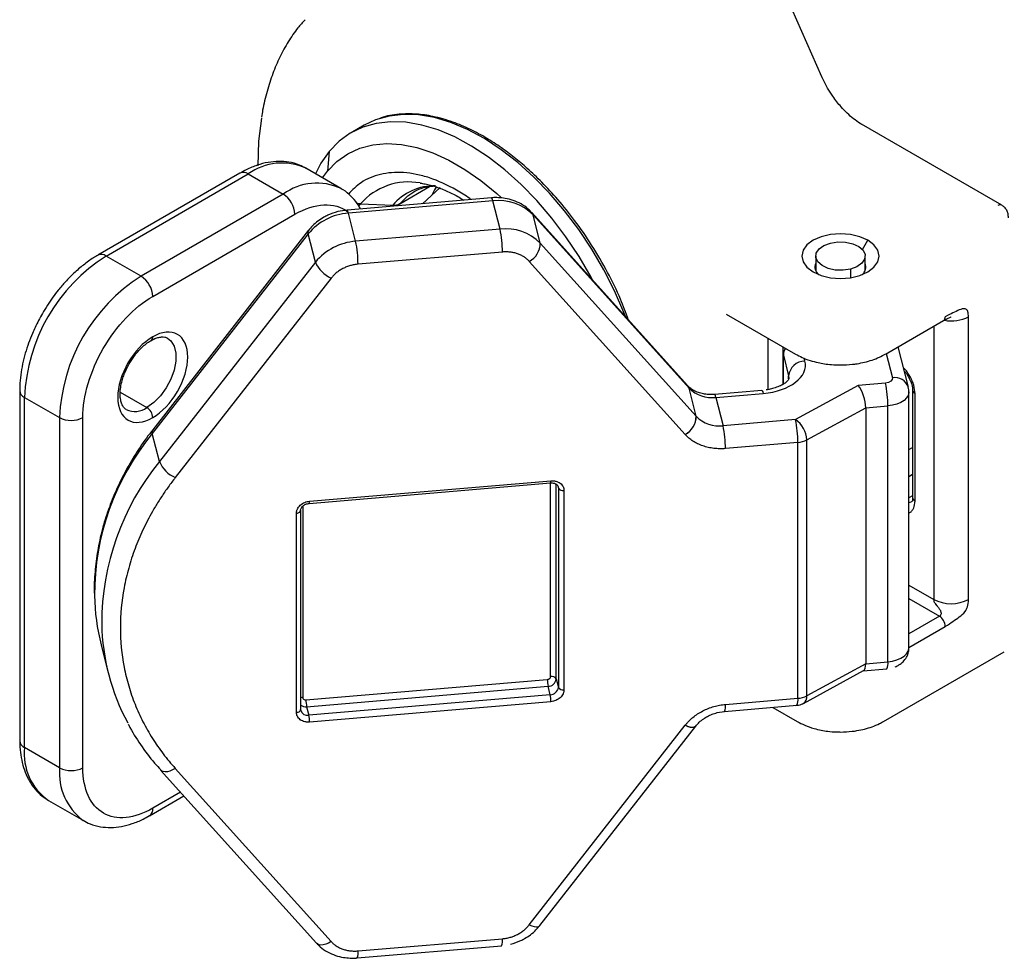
# Model space of a CAD drawing. Header units: millimetres. Extents: x 13 to 546, y 13 to 419.
# Tile 12 of 16: x 386 to 446, y 261 to 318. Entities that reach past the tile are written whole.
import ezdxf

# ---------------------------------------------------------------- set-up
doc = ezdxf.new("R2010")
doc.units = ezdxf.units.MM
doc.header["$LTSCALE"] = 2

msp = doc.modelspace()

# ---------------------------------------------------------------- linework, layer by layer
for p, q in [((434.589, 314.585), (431.423, 321.741)), ((434.589, 314.585), (434.59, 314.578)), ((406.815, 311.637), (406.037, 311.188)), ((436.961, 311.723), (437.005, 311.705)), ((445.514, 306.793), (437.005, 311.705)), ((404.706, 310.057), (404.592, 308.862)), ((405.411, 307.811), (403.29, 309.035)), ((404.289, 308.458), (404.592, 308.862)), ((399.29, 308.737), (390.666, 303.759)), ((391.166, 303.709), (399.79, 308.688)), ((399.79, 308.688), (401.911, 307.464)), ((408.992, 306.885), (410.796, 307.926)), ((411.439, 307.864), (410.357, 306.881)), ((401.911, 307.464), (393.287, 302.486)), ((414.547, 307.236), (405.787, 306.495)), ((414.631, 307.056), (405.872, 306.315)), ((415.066, 305.342), (414.631, 307.056)), ((405.786, 306.49), (405.229, 306.401)), ((406.494, 306.738), (406.601, 306.872)), ((406.601, 306.872), (408.559, 306.787)), ((408.559, 306.787), (408.51, 306.725)), ((408.891, 306.758), (408.992, 306.885)), ((393.995, 301.261), (402.619, 306.24)), ((406.306, 304.602), (405.872, 306.315)), ((426.461, 295.843), (417.002, 306.341)), ((426.532, 295.707), (417.073, 306.205)), ((417.508, 304.491), (417.073, 306.205)), ((403.456, 305.272), (393.997, 293.175)), ((415.066, 305.342), (406.306, 304.602)), ((403.43, 305.052), (393.97, 292.954)), ((403.864, 303.338), (403.43, 305.052)), ((437.054, 304.101), (437.38, 304.666)), ((426.967, 293.993), (417.508, 304.491)), ((393.287, 302.486), (391.166, 303.709)), ((415.21, 303.954), (406.451, 303.214)), ((434.218, 303.707), (434.218, 302.828)), ((437.218, 302.828), (437.218, 303.707)), ((403.864, 303.338), (394.405, 291.24)), ((426.298, 292.889), (416.839, 303.387)), ((436.329, 302.916), (436.329, 302.397)), ((404.823, 302.372), (395.364, 290.274)), ((428.792, 300.188), (432.993, 297.762)), ((443.496, 282.885), (443.496, 300.032)), ((438.443, 297.762), (441.979, 299.803)), ((441.375, 299.455), (441.375, 282.885)), ((431.334, 295.611), (431.334, 298.72)), ((439.842, 295.761), (439.221, 298.211)), ((432.218, 297.991), (432.218, 295.92)), ((432.218, 297.977), (432.255, 297.698)), ((432.255, 297.698), (432.574, 296.442)), ((432.255, 295.939), (432.255, 297.698)), ((433.563, 297.342), (433.52, 297.513)), ((438.502, 297.796), (438.873, 296.332)), ((432.574, 296.442), (432.595, 296.278)), ((432.574, 296.272), (432.574, 296.442)), ((426.967, 293.993), (426.532, 295.707)), ((426.97, 293.989), (426.536, 295.703)), ((436.797, 295.865), (432.992, 293.793)), ((438.451, 296.005), (436.797, 295.865)), ((385.925, 295.543), (385.931, 274.31)), ((386.218, 295.135), (388.339, 293.912)), ((386.224, 273.902), (386.218, 295.135)), ((392.03, 295.454), (393.643, 294.523)), ((430.945, 295.557), (428.08, 295.315)), ((428.164, 295.135), (431.03, 295.377)), ((428.164, 295.135), (428.599, 293.421)), ((439.878, 279.959), (439.878, 295.474)), ((440.097, 295.582), (440.097, 289.05)), ((440.244, 288.845), (440.244, 295.378)), ((433.678, 292.556), (437.253, 294.503)), ((437.253, 294.503), (438.595, 294.617)), ((437.253, 294.503), (437.253, 278.989)), ((438.595, 279.103), (438.595, 294.617)), ((388.339, 293.912), (388.345, 272.678)), ((389.759, 272.678), (389.753, 293.912)), ((432.992, 293.793), (428.599, 293.421)), ((394.405, 291.24), (393.97, 292.954)), ((433.137, 292.405), (428.744, 292.034)), ((433.137, 276.891), (433.137, 292.405)), ((433.678, 277.042), (433.678, 292.556)), ((439.878, 291.982), (440.097, 292.108)), ((439.878, 290.349), (440.097, 290.475)), ((403.491, 288.712), (418.135, 289.949)), ((403.509, 288.839), (418.153, 290.077)), ((418.133, 278.212), (418.133, 289.949)), ((418.137, 289.95), (418.135, 289.949)), ((418.474, 278.066), (418.474, 289.872)), ((418.57, 289.771), (418.604, 289.637)), ((418.582, 289.757), (418.594, 289.718)), ((418.604, 289.637), (418.604, 277.552)), ((418.944, 289.491), (418.944, 277.406)), ((440.097, 289.169), (439.878, 289.042)), ((403.094, 288.532), (403.094, 276.941)), ((403.493, 288.712), (403.491, 288.712)), ((402.717, 276.034), (402.717, 288.119)), ((402.974, 276.206), (402.974, 288.29)), ((439.878, 283.749), (441.375, 282.885)), ((439.878, 282.933), (441.729, 281.864)), ((441.729, 281.864), (439.878, 280.796)), ((439.878, 279.979), (442.082, 281.252)), ((390.865, 280.13), (391.3, 278.416)), ((438.34, 275.487), (445.661, 279.713)), ((437.253, 278.989), (433.678, 277.042)), ((437.253, 278.989), (438.595, 279.103)), ((433.47, 276.584), (437.115, 278.569)), ((437.09, 278.555), (438.535, 278.677)), ((403.292, 276.795), (417.935, 278.032)), ((418.474, 278.066), (418.604, 277.552)), ((403.335, 276.378), (417.979, 277.616)), ((418.109, 277.102), (417.979, 277.616)), ((418.109, 277.102), (403.465, 275.864)), ((418.153, 276.686), (403.509, 275.448)), ((428.744, 276.519), (433.137, 276.891)), ((403.335, 276.378), (403.465, 275.864)), ((428.249, 276.021), (428.685, 276.088)), ((428.683, 276.094), (433.076, 276.466)), ((431.615, 276.342), (433.097, 275.487)), ((416.839, 263.153), (426.298, 275.251)), ((417.481, 263.108), (426.941, 275.206)), ((388.345, 272.678), (386.224, 273.902)), ((394.476, 272.538), (403.935, 262.039)), ((395.364, 272.636), (404.823, 262.138)), ((387.676, 270.696), (389.797, 269.472)), ((393.796, 269.769), (395.884, 270.975)), ((395.684, 271.198), (394.003, 270.227)), ((406.451, 261.57), (415.21, 262.311)), ((406.391, 261.145), (415.15, 261.886))]:
    msp.add_line(p, q)
at = {"flags": 128}
for points in [[(400.588, 312.075), (400.42, 310.668), (400.363, 309.18)], [(420.672, 302.268), (420.587, 302.426), (419.859, 303.673), (419.064, 304.871), (418.207, 306.006), (417.299, 307.068), (416.348, 308.046), (415.365, 308.929), (414.358, 309.709), (413.34, 310.378), (412.32, 310.928), (411.308, 311.354), (410.316, 311.652), (409.353, 311.818), (408.428, 311.851), (407.553, 311.751), (406.735, 311.519), (405.983, 311.156), (405.304, 310.667), (404.706, 310.057)], [(422.68, 300.04), (422.584, 300.285), (422.016, 301.592), (421.364, 302.875), (420.637, 304.122), (419.841, 305.32), (418.985, 306.455), (418.077, 307.517), (417.126, 308.495), (416.142, 309.378), (415.136, 310.158), (414.118, 310.827), (413.098, 311.377), (412.086, 311.803), (411.094, 312.101), (410.13, 312.267), (409.206, 312.3), (408.331, 312.2), (407.513, 311.968), (406.815, 311.637)], [(404.706, 310.057), (404.195, 309.332), (403.865, 308.702)], [(404.592, 308.862), (405.168, 309.447), (405.824, 309.91), (406.552, 310.248), (407.345, 310.457), (408.194, 310.534), (409.089, 310.479), (410.022, 310.291), (410.981, 309.974), (411.956, 309.53), (412.937, 308.965), (413.912, 308.285), (414.872, 307.496), (415.139, 307.255)], [(411.204, 307.93), (411.089, 307.734), (410.921, 307.393)], [(408.992, 306.885), (409.482, 307.365), (409.888, 307.638)], [(414.631, 307.056), (414.603, 307.151), (414.576, 307.212), (414.55, 307.235), (414.547, 307.236)], [(405.872, 306.315), (405.843, 306.411), (405.816, 306.472), (405.791, 306.495), (405.787, 306.495)], [(406.601, 306.872), (406.481, 306.885), (406.378, 306.908)], [(417.073, 306.205), (417.029, 306.306), (417.002, 306.341)], [(437.38, 304.666), (436.893, 304.882), (436.327, 305.017), (435.718, 305.063), (435.11, 305.017), (434.543, 304.882), (434.057, 304.666), (433.683, 304.385), (433.448, 304.058), (433.368, 303.707), (433.448, 303.356), (433.683, 303.028), (434.057, 302.747)], [(434.057, 302.747), (434.543, 302.532), (435.11, 302.396), (435.718, 302.35), (436.327, 302.396), (436.893, 302.532), (437.38, 302.747), (437.753, 303.028), (437.988, 303.356), (438.068, 303.707), (437.988, 304.058), (437.753, 304.385), (437.38, 304.666)], [(436.329, 302.916), (435.876, 302.846), (435.407, 302.86), (434.969, 302.957), (434.604, 303.127), (434.348, 303.354), (434.227, 303.616), (434.251, 303.886), (434.419, 304.139), (434.714, 304.35), (435.107, 304.498)], [(435.107, 304.498), (435.561, 304.568), (436.029, 304.554), (436.467, 304.457), (436.832, 304.287), (437.088, 304.06), (437.21, 303.798), (437.186, 303.527), (437.018, 303.274), (436.723, 303.064), (436.329, 302.916)], [(394.899, 298.726), (395.097, 298.565), (395.295, 298.243), (395.397, 297.824), (395.397, 297.332), (395.296, 296.795), (395.098, 296.245), (394.815, 295.713), (394.465, 295.231), (394.066, 294.827), (393.643, 294.523)], [(426.532, 295.707), (426.488, 295.808), (426.461, 295.843)], [(426.466, 295.838), (426.492, 295.804), (426.536, 295.703)], [(426.536, 295.703), (426.535, 295.703), (426.535, 295.704), (426.534, 295.704), (426.534, 295.705), (426.534, 295.705), (426.533, 295.706), (426.533, 295.706), (426.532, 295.707)], [(428.164, 295.135), (428.136, 295.231), (428.109, 295.291), (428.084, 295.315), (428.081, 295.315)], [(430.945, 295.557), (430.949, 295.557), (430.974, 295.534), (431.001, 295.473), (431.03, 295.377)], [(439.878, 295.473), (439.876, 295.43), (439.833, 295.262), (439.733, 295.102), (439.581, 294.957), (439.383, 294.831), (439.147, 294.73), (438.881, 294.658), (438.595, 294.617)], [(426.97, 293.989), (426.97, 293.99), (426.969, 293.99), (426.969, 293.99), (426.969, 293.991), (426.968, 293.991), (426.968, 293.992), (426.967, 293.992), (426.967, 293.993)], [(426.298, 292.889), (426.298, 292.888), (426.299, 292.888), (426.299, 292.887), (426.299, 292.887), (426.3, 292.886), (426.3, 292.886), (426.301, 292.886), (426.301, 292.885)], [(418.594, 289.718), (418.595, 289.716), (418.604, 289.637)], [(440.035, 288.795), (439.93, 288.756), (439.878, 288.75)], [(438.595, 279.103), (438.881, 279.144), (439.147, 279.216), (439.383, 279.317), (439.581, 279.442), (439.733, 279.588), (439.833, 279.747), (439.876, 279.915), (439.878, 279.959)], [(402.717, 276.034), (402.774, 276.042), (402.828, 276.057), (402.875, 276.077), (402.915, 276.102), (402.945, 276.131), (402.965, 276.163), (402.973, 276.197), (402.974, 276.206)], [(402.981, 276.15), (402.98, 276.152), (402.971, 276.231)], [(426.301, 275.255), (426.301, 275.255), (426.3, 275.254), (426.3, 275.254), (426.299, 275.253), (426.299, 275.253), (426.299, 275.252), (426.298, 275.251), (426.298, 275.251)], [(426.941, 275.206), (426.91, 275.176), (426.831, 275.139), (426.726, 275.128), (426.598, 275.143), (426.454, 275.185), (426.298, 275.251)], [(426.301, 275.255), (426.457, 275.189), (426.602, 275.147), (426.729, 275.132), (426.834, 275.143), (426.914, 275.181), (426.945, 275.212)], [(395.364, 272.636), (395.202, 272.543), (395.041, 272.476), (394.887, 272.436), (394.746, 272.426), (394.623, 272.447), (394.522, 272.496), (394.477, 272.537)], [(416.839, 263.153), (416.995, 263.087), (417.139, 263.045), (417.266, 263.03), (417.372, 263.041), (417.451, 263.078), (417.481, 263.108)], [(404.823, 262.138), (404.662, 262.045), (404.501, 261.977), (404.346, 261.938), (404.205, 261.928), (404.082, 261.948), (403.982, 261.998), (403.935, 262.039)]]:
    msp.add_lwpolyline(points, dxfattribs=at)
for centre, radius, start, end in [((401.837, 305.858), 3.493, 65.43123, 125.88137), ((399.497, 308.279), 0.503, 54.39989, 114.31448), ((403.956, 304.642), 3.485, 64.99983, 125.91907), ((409.519, 304.338), 3.865, 79.63719, 139.02267), ((411.097, 304.662), 3.309, 88.95069, 140.06547), ((401.083, 306.169), 1.537, 2.61617, 57.40522), ((414.984, 304.139), 2.938, 44.6825, 96.90565), ((408.607, 307.579), 0.793, 266.58594, 299.09502), ((445.409, 306.578), 0.24, 63.99793, 127.25797), ((406.125, 302.834), 3.491, 94.16368, 140.55176), ((403.656, 305.137), 0.242, 145.88857, 200.53231), ((415.419, 302.426), 2.938, 44.6825, 96.90565), ((408.492, 303.954), 6.718, 359.99988, 11.92055), ((406.56, 301.12), 3.491, 94.16368, 140.55176), ((399.733, 303.214), 6.718, 359.99988, 11.92055), ((416.259, 304.493), 1.248, 297.64111, 359.92423), ((396.885, 294.694), 10.676, 122.38923, 177.63217), ((390.875, 303.314), 0.491, 53.6528, 115.76231), ((405.582, 304.083), 1.872, 203.45289, 246.09412), ((434.764, 303.05), 0.592, 157.20386, 231.88608), ((436.665, 303.052), 0.598, 308.60355, 22.3065), ((399.006, 293.47), 10.676, 122.38923, 177.63217), ((392.459, 301.191), 1.537, 2.61617, 57.40522), ((441.837, 300.005), 0.246, 305.01333, 6.29885), ((442.437, 302.084), 2.31, 259.65386, 297.31671), ((393.751, 298.784), 0.245, 304.10734, 6.39984), ((433.022, 297.687), 0.767, 146.15903, 179.1233), ((433.58, 296.33), 1.012, 90.94616, 173.64439), ((439.01, 295.456), 0.887, 20.10688, 98.87231), ((427.929, 297.079), 1.958, 224.66397, 276.90732), ((431.877, 294.617), 6.718, 359.99988, 11.92055), ((386.415, 295.585), 0.491, 184.41499, 246.37952), ((440.342, 295.603), 0.246, 184.38297, 246.3611), ((392.917, 295.491), 1.21, 243.9784, 306.89516), ((393.229, 293.876), 0.768, 2.61617, 57.40522), ((389.046, 295.277), 1.537, 242.62872, 297.39268), ((425.719, 293.995), 1.248, 297.64111, 359.92423), ((425.722, 293.991), 1.248, 297.62244, 359.92052), ((428.363, 295.366), 1.958, 224.66397, 276.90732), ((422.025, 292.034), 6.718, 359.99988, 11.92055), ((426.419, 292.405), 6.718, 359.99988, 11.92055), ((432.102, 292.49), 1.577, 2.39543, 55.66285), ((405.94, 283.145), 15.476, 140.66654, 180.09163), ((394.197, 293.039), 0.242, 145.88857, 200.53231), ((433.041, 293.792), 1.39, 273.94979, 297.27636), ((406.375, 281.431), 15.476, 140.66654, 180.09163), ((396.123, 291.986), 1.872, 203.45289, 246.09412), ((417.929, 290.041), 0.226, 336.39478, 9.18601), ((418.875, 289.798), 0.315, 210.75383, 282.72825), ((403.283, 288.803), 0.228, 336.60517, 9.07732), ((440.348, 289.074), 0.251, 185.6948, 245.62534), ((402.721, 288.419), 0.3, 269.3795, 322.77089), ((402.865, 288.291), 0.109, 330.26277, 359.45682), ((403.613, 283.359), 13.151, 181.0411, 194.21484), ((442.436, 284.932), 2.306, 242.60967, 297.39033), ((404.039, 281.647), 13.141, 181.04848, 208.40212), ((441.315, 281.217), 0.768, 2.60548, 57.39452), ((437.961, 278.976), 0.647, 332.50356, 11.26202), ((419.951, 278.032), 2.016, 179.99988, 191.92055), ((417.971, 278.122), 0.506, 270.94616, 353.64439), ((418.203, 277.905), 0.315, 30.75383, 102.72825), ((418.101, 277.608), 0.506, 270.94616, 353.64439), ((418.875, 277.713), 0.315, 210.75383, 282.72825), ((403.127, 276.499), 0.443, 94.32716, 110.22363), ((405.307, 276.795), 2.016, 179.99988, 191.92055), ((416.137, 276.686), 2.016, 359.99988, 11.92055), ((432.4, 276.779), 0.745, 335.12851, 8.63707), ((433.041, 278.278), 1.39, 273.94979, 297.27636), ((433.196, 276.985), 0.486, 304.3735, 6.81181), ((403.279, 276.882), 0.506, 233.01701, 276.40664), ((403.388, 276.287), 0.43, 198.68399, 280.34108), ((428.007, 276.408), 0.745, 335.12851, 8.63707), ((401.493, 275.448), 2.016, 359.99988, 11.92055), ((386.431, 274.36), 0.503, 185.71265, 245.64474), ((389.639, 273.517), 3.437, 173.56882, 235.15623), ((391.916, 272.361), 3.585, 174.92486, 233.40769), ((389.052, 274.043), 1.537, 242.62872, 297.39268), ((393.501, 270.178), 0.505, 306.18532, 5.59587), ((414.576, 262.184), 0.647, 332.50356, 11.26202), ((405.816, 261.444), 0.647, 332.50356, 11.26202)]:
    msp.add_arc(centre, radius, start, end)
for centre, start_param, end_param in [((436.797, 295.048), 4.0166, 5.587396), ((436.797, 279.534), 3.21697, 4.0166)]:
    msp.add_ellipse(centre, major_axis=(-0.293, 0.976), ratio=0.359295, start_param=start_param, end_param=end_param)
for points, knots in [([(403.236, 318.034), (403.089, 317.875), (402.716, 317.47), (402.208, 316.713), (401.697, 315.789), (401.266, 314.782), (400.922, 313.7), (400.701, 312.815), (400.623, 312.275), (400.604, 312.138)], [0, 0, 0, 0, 0.107803, 0.273263, 0.439713, 0.606969, 0.77479, 0.942927, 1, 1, 1, 1]), ([(434.938, 313.897), (434.82, 314.112), (434.694, 314.338), (434.595, 314.572), (434.59, 314.585)], [0, 0, 0, 0, 0.944367, 1, 1, 1, 1]), ([(437.005, 311.711), (436.977, 311.725), (436.817, 311.808), (436.518, 312.028), (436.125, 312.362), (435.787, 312.713), (435.497, 313.062), (435.216, 313.44), (435.04, 313.731), (434.938, 313.897)], [0, 0, 0, 0, 0.036961, 0.219409, 0.394892, 0.565822, 0.690685, 0.822276, 1, 1, 1, 1]), ([(422.846, 299.856), (422.698, 300.269), (422.353, 301.233), (421.593, 302.755), (420.663, 304.364), (419.639, 305.843), (418.62, 307.11), (417.652, 308.156), (416.762, 309.001), (415.936, 309.695), (415.115, 310.307), (414.23, 310.881), (413.243, 311.415), (412.15, 311.876), (411.051, 312.187), (409.955, 312.346), (408.904, 312.318), (408.154, 312.224), (407.798, 312.064), (407.77, 312.051)], [0, 0, 0, 0, 0.055116, 0.128677, 0.207104, 0.281484, 0.348978, 0.409585, 0.463303, 0.510131, 0.555322, 0.606073, 0.662434, 0.724433, 0.795056, 0.855156, 0.921388, 0.993762, 1, 1, 1, 1]), ([(403.307, 309.011), (403.171, 309.088), (402.845, 309.273), (402.277, 309.418), (401.637, 309.468), (400.989, 309.403), (400.33, 309.228), (399.76, 309.002), (399.418, 308.801), (399.291, 308.727)], [0, 0, 0, 0, 0.117029, 0.280862, 0.433357, 0.58944, 0.747878, 0.906629, 1, 1, 1, 1]), ([(413.317, 307.132), (413.289, 307.153), (412.993, 307.376), (412.141, 307.887), (411.045, 308.398), (409.98, 308.681), (409.213, 308.785), (408.483, 308.783), (407.594, 308.636), (406.665, 308.269), (406.114, 307.716), (405.868, 307.47)], [0, 0, 0, 0, 0.010088, 0.104031, 0.295612, 0.391509, 0.48745, 0.581349, 0.675292, 0.855404, 1, 1, 1, 1]), ([(406.597, 306.564), (406.536, 306.677), (406.378, 306.966), (406.028, 307.355), (405.694, 307.655), (405.472, 307.765), (405.428, 307.788)], [0, 0, 0, 0, 0.219771, 0.56313, 0.912553, 1, 1, 1, 1]), ([(409.881, 307.633), (409.884, 307.635), (410.041, 307.745), (410.386, 307.851), (410.763, 307.952), (410.983, 307.952), (411.01, 307.952)], [0, 0, 0, 0, 0.009744, 0.507985, 0.940208, 1, 1, 1, 1]), ([(410.214, 308.129), (410.319, 308.116), (410.629, 308.077), (411.189, 307.916), (411.879, 307.643), (412.446, 307.367), (412.779, 307.154), (412.874, 307.094)], [0, 0, 0, 0, 0.130384, 0.387708, 0.643723, 0.899087, 1, 1, 1, 1]), ([(416.991, 306.333), (416.923, 306.411), (416.74, 306.621), (416.353, 306.877), (415.876, 307.092), (415.407, 307.21), (414.985, 307.247), (414.706, 307.258), (414.565, 307.234), (414.546, 307.231)], [0, 0, 0, 0, 0.117967, 0.319683, 0.517753, 0.70152, 0.847262, 0.978627, 1, 1, 1, 1]), ([(445.911, 306.036), (445.906, 306.114), (445.897, 306.267), (445.817, 306.486), (445.69, 306.671), (445.571, 306.753), (445.514, 306.793)], [0, 0, 0, 0, 0.265033, 0.522234, 0.770862, 1, 1, 1, 1]), ([(405.229, 306.401), (405.019, 306.336), (404.725, 306.245), (404.326, 306.037), (404.011, 305.829), (403.698, 305.564), (403.535, 305.36), (403.462, 305.269)], [0, 0, 0, 0, 0.302842, 0.423971, 0.624503, 0.831946, 1, 1, 1, 1]), ([(390.667, 303.748), (390.58, 303.701), (390.282, 303.538), (389.795, 303.178), (389.224, 302.69), (388.713, 302.171), (388.291, 301.679), (387.926, 301.201), (387.602, 300.731), (387.399, 300.391), (387.3, 300.224)], [0, 0, 0, 0, 0.067438, 0.230218, 0.388196, 0.536507, 0.66976, 0.771755, 0.887887, 1, 1, 1, 1]), ([(416.839, 303.387), (416.816, 303.412), (416.77, 303.46), (416.694, 303.529), (416.614, 303.593), (416.498, 303.673), (416.34, 303.763), (416.132, 303.849), (415.91, 303.913), (415.681, 303.951), (415.446, 303.968), (415.289, 303.959), (415.21, 303.954)], [0, 0, 0, 0, 0.061656, 0.123126, 0.18463, 0.246385, 0.373086, 0.500054, 0.626754, 0.753722, 0.876795, 1, 1, 1, 1]), ([(406.451, 303.214), (406.412, 303.21), (406.333, 303.202), (406.216, 303.184), (406.1, 303.159), (405.944, 303.119), (405.751, 303.054), (405.53, 302.953), (405.322, 302.832), (405.133, 302.692), (404.964, 302.54), (404.87, 302.428), (404.823, 302.372)], [0, 0, 0, 0, 0.061656, 0.123126, 0.18463, 0.246385, 0.373086, 0.500054, 0.626754, 0.753722, 0.876795, 1, 1, 1, 1]), ([(389.753, 293.912), (389.753, 295.211), (390.2, 296.716), (391.79, 299.472), (392.869, 300.611), (393.995, 301.261)], [0, 0, 0, 0, 0.5, 0.5, 1, 1, 1, 1]), ([(443.496, 300.032), (443.496, 300.409), (443.385, 300.475), (443.174, 300.531), (443.055, 300.491), (442.807, 300.389), (442.679, 300.326), (442.405, 300.198), (442.258, 300.134), (442.082, 300.032)], [0, 0, 0, 0, 0.25, 0.25, 0.5, 0.5, 0.75, 0.75, 1, 1, 1, 1]), ([(387.3, 300.224), (387.146, 299.943), (386.929, 299.547), (386.661, 298.942), (386.456, 298.422), (386.255, 297.801), (386.092, 297.154), (385.981, 296.49), (385.925, 295.949), (385.931, 295.641), (385.933, 295.547)], [0, 0, 0, 0, 0.184848, 0.260207, 0.384637, 0.512873, 0.649523, 0.791119, 0.936413, 1, 1, 1, 1]), ([(441.979, 299.803), (442.105, 299.864), (442.257, 299.936), (442.416, 300.016), (442.438, 300.027), (442.444, 300.03), (442.443, 300.03), (442.443, 300.03)], [0, 0, 0, 0, 0.774515, 0.930267, 0.963369, 0.991773, 1, 1, 1, 1]), ([(393.995, 298.811), (392.825, 298.135), (391.874, 296.489), (391.875, 293.784), (392.826, 293.235), (393.997, 293.911)], [0, 0, 0, 0, 0.5, 0.5, 1, 1, 1, 1]), ([(393.891, 298.576), (393.949, 298.61), (394.097, 298.696), (394.319, 298.771), (394.545, 298.812), (394.739, 298.793), (394.847, 298.77), (394.894, 298.728), (394.896, 298.727)], [0, 0, 0, 0, 0.128361, 0.327044, 0.529865, 0.74414, 0.991237, 1, 1, 1, 1]), ([(393.997, 293.911), (394.559, 294.236), (395.099, 294.805), (395.894, 296.184), (396.118, 296.936), (396.117, 298.235), (395.893, 298.73), (395.098, 299.189), (394.558, 299.136), (393.995, 298.811)], [0, 0, 0, 0, 0.25, 0.25, 0.5, 0.5, 0.75, 0.75, 1, 1, 1, 1]), ([(392.575, 297.181), (392.676, 297.344), (392.819, 297.574), (393.061, 297.875), (393.274, 298.107), (393.533, 298.338), (393.743, 298.498), (393.86, 298.56), (393.891, 298.576)], [0, 0, 0, 0, 0.272166, 0.382252, 0.561899, 0.743571, 0.933205, 1, 1, 1, 1]), ([(432.238, 298.198), (432.232, 298.173), (432.214, 298.098), (432.225, 298.021), (432.232, 297.969)], [0, 0, 0, 0, 0.3316469, 1, 1, 1, 1]), ([(432.998, 297.765), (433.125, 297.695), (433.396, 297.546), (433.862, 297.375), (434.321, 297.251), (434.761, 297.17), (435.211, 297.115), (435.538, 297.108), (435.718, 297.104)], [0, 0, 0, 0, 0.170229, 0.359662, 0.540624, 0.672742, 0.819107, 1, 1, 1, 1]), ([(435.718, 297.104), (435.961, 297.111), (436.301, 297.121), (436.791, 297.189), (437.196, 297.269), (437.651, 297.401), (438.075, 297.563), (438.324, 297.7), (438.44, 297.765)], [0, 0, 0, 0, 0.242599, 0.341041, 0.502998, 0.668838, 0.844657, 1, 1, 1, 1]), ([(392.389, 294.403), (392.335, 294.443), (392.237, 294.514), (392.121, 294.719), (392.045, 294.975), (392.013, 295.289), (392.032, 295.652), (392.099, 296.019), (392.201, 296.366), (392.344, 296.747), (392.485, 297.013), (392.575, 297.181)], [0, 0, 0, 0, 0.144605, 0.258193, 0.36921, 0.478125, 0.584085, 0.697919, 0.78336, 0.862495, 1, 1, 1, 1]), ([(440.244, 295.378), (440.23, 295.54), (440.208, 295.791), (440.075, 296.152), (439.939, 296.427), (439.768, 296.678), (439.636, 296.855), (439.556, 296.918), (439.547, 296.925)], [0, 0, 0, 0, 0.308258, 0.475831, 0.643698, 0.811271, 0.979138, 1, 1, 1, 1]), ([(439.598, 296.724), (439.623, 296.697), (439.717, 296.597), (439.796, 296.47), (439.854, 296.377)], [0, 0, 0, 0, 0.270054, 1, 1, 1, 1]), ([(439.854, 296.377), (439.912, 296.263), (439.993, 296.105), (440.06, 295.881), (440.093, 295.721), (440.094, 295.626), (440.095, 295.584)], [0, 0, 0, 0, 0.4058122, 0.5612638, 0.8097305, 1, 1, 1, 1]), ([(428.078, 295.321), (428.053, 295.317), (427.96, 295.301), (427.757, 295.306), (427.474, 295.328), (427.162, 295.402), (426.874, 295.52), (426.632, 295.67), (426.521, 295.787), (426.469, 295.841)], [0, 0, 0, 0, 0.037098, 0.13611, 0.299348, 0.46721, 0.646676, 0.835648, 1, 1, 1, 1]), ([(432.595, 296.274), (432.595, 296.274), (432.596, 296.27), (432.598, 296.272), (432.561, 296.195), (432.455, 296.077), (432.271, 295.941), (432.011, 295.804), (431.709, 295.696), (431.435, 295.625), (431.274, 295.601), (431.215, 295.592)], [0, 0, 0, 0, 0.002128, 0.176702, 0.312289, 0.44332, 0.572326, 0.699231, 0.836484, 0.940054, 1, 1, 1, 1]), ([(439.865, 295.473), (439.87, 295.514), (439.882, 295.612), (439.847, 295.704), (439.826, 295.757)], [0, 0, 0, 0, 0.422946, 1, 1, 1, 1]), ([(394.004, 293.171), (393.94, 293.092), (393.59, 292.668), (393.038, 291.85), (392.357, 290.721), (391.776, 289.547), (391.291, 288.339), (390.91, 287.102), (390.634, 285.841), (390.484, 284.566), (390.428, 283.68), (390.456, 283.227), (390.458, 283.198)], [0, 0, 0, 0, 0.026663, 0.144141, 0.262548, 0.381828, 0.501962, 0.622959, 0.744858, 0.867726, 0.991654, 1, 1, 1, 1]), ([(428.744, 292.034), (428.685, 292.03), (428.567, 292.021), (428.391, 292.02), (428.216, 292.027), (427.983, 292.048), (427.694, 292.097), (427.361, 292.192), (427.049, 292.321), (426.766, 292.482), (426.512, 292.669), (426.371, 292.813), (426.301, 292.885)], [0, 0, 0, 0, 0.061672, 0.123147, 0.184645, 0.246383, 0.37313, 0.500054, 0.6268, 0.753725, 0.876818, 1, 1, 1, 1]), ([(395.364, 290.274), (395.291, 290.179), (395.144, 289.99), (394.933, 289.701), (394.729, 289.411), (394.531, 289.117), (394.341, 288.821), (394.157, 288.521), (393.826, 287.956), (393.387, 287.112), (392.903, 285.966), (392.519, 284.793), (392.145, 283.191), (391.955, 281.167), (392.145, 279.175), (392.519, 277.636), (392.903, 276.528), (393.387, 275.464), (393.866, 274.624), (394.291, 273.982), (394.627, 273.52), (394.982, 273.07), (395.237, 272.781), (395.364, 272.636)], [0, 0, 0, 0, 0.017161, 0.034305, 0.051439, 0.06857, 0.085705, 0.102853, 0.120019, 0.182108, 0.244219, 0.307793, 0.37139, 0.500002, 0.628614, 0.692188, 0.755785, 0.817874, 0.879985, 0.910004, 0.939987, 0.969972, 1, 1, 1, 1]), ([(418.137, 289.95), (418.193, 289.95), (418.302, 289.95), (418.435, 289.906), (418.535, 289.839), (418.568, 289.78), (418.584, 289.75)], [0, 0, 0, 0, 0.263194, 0.515176, 0.759521, 1, 1, 1, 1]), ([(418.153, 290.077), (418.178, 290.079), (418.227, 290.082), (418.301, 290.079), (418.374, 290.071), (418.472, 290.051), (418.591, 290.011), (418.716, 289.936), (418.819, 289.841), (418.891, 289.731), (418.936, 289.613), (418.942, 289.532), (418.944, 289.491)], [0, 0, 0, 0, 0.060243, 0.119999, 0.179808, 0.240207, 0.369955, 0.500129, 0.629877, 0.760052, 0.879922, 1, 1, 1, 1]), ([(402.717, 288.119), (402.718, 288.14), (402.719, 288.181), (402.73, 288.243), (402.748, 288.304), (402.781, 288.388), (402.842, 288.491), (402.945, 288.603), (403.071, 288.699), (403.212, 288.77), (403.36, 288.82), (403.459, 288.833), (403.509, 288.839)], [0, 0, 0, 0, 0.060243, 0.119999, 0.179808, 0.240207, 0.369955, 0.500129, 0.629877, 0.760052, 0.879922, 1, 1, 1, 1]), ([(402.959, 288.237), (402.966, 288.292), (402.978, 288.403), (403.097, 288.555), (403.274, 288.673), (403.42, 288.699), (403.493, 288.713)], [0, 0, 0, 0, 0.243633, 0.491241, 0.743232, 1, 1, 1, 1]), ([(439.878, 288.139), (439.897, 288.145), (439.972, 288.169), (440.074, 288.268), (440.208, 288.473), (440.23, 288.699), (440.244, 288.845)], [0, 0, 0, 0, 0.07875, 0.318578, 0.558826, 1, 1, 1, 1]), ([(440.095, 289.052), (440.096, 289.04), (440.1, 288.972), (440.081, 288.885), (440.052, 288.808), (440.037, 288.796), (440.036, 288.796), (440.035, 288.796)], [0, 0, 0, 0, 0.052497, 0.301173, 0.553236, 0.839896, 1, 1, 1, 1]), ([(441.375, 282.885), (441.375, 282.871), (441.376, 282.844), (441.382, 282.8), (441.394, 282.751), (441.42, 282.698), (441.472, 282.617), (441.537, 282.539), (441.605, 282.459), (441.662, 282.391), (441.718, 282.319), (441.764, 282.244), (441.798, 282.176), (441.823, 282.101), (441.831, 282.014), (441.802, 281.921), (441.753, 281.883), (441.729, 281.864)], [0, 0, 0, 0, 0.036192, 0.069049, 0.100579, 0.144258, 0.200533, 0.325343, 0.395285, 0.466108, 0.549608, 0.629946, 0.691129, 0.745923, 0.83607, 0.917994, 1, 1, 1, 1]), ([(442.082, 281.252), (442.258, 281.353), (442.405, 281.459), (442.679, 281.647), (442.807, 281.731), (443.055, 281.915), (443.174, 282.014), (443.385, 282.313), (443.496, 282.508), (443.496, 282.885)], [0, 0, 0, 0, 0.25, 0.25, 0.5, 0.5, 0.75, 0.75, 1, 1, 1, 1]), ([(439.035, 278.798), (439.116, 278.833), (439.292, 278.911), (439.532, 279.104), (439.737, 279.371), (439.865, 279.67), (439.865, 279.874), (439.865, 279.959)], [0, 0, 0, 0, 0.171847, 0.379059, 0.601463, 0.835091, 1, 1, 1, 1]), ([(417.935, 278.032), (417.949, 278.034), (417.974, 278.037), (418.012, 278.05), (418.046, 278.068), (418.086, 278.099), (418.126, 278.147), (418.131, 278.191), (418.133, 278.212)], [0, 0, 0, 0, 0.1272, 0.249746, 0.3727, 0.501075, 0.749743, 1, 1, 1, 1]), ([(418.944, 277.406), (418.944, 277.385), (418.942, 277.344), (418.931, 277.282), (418.914, 277.221), (418.88, 277.137), (418.819, 277.034), (418.716, 276.922), (418.591, 276.826), (418.45, 276.754), (418.302, 276.705), (418.203, 276.692), (418.153, 276.686)], [0, 0, 0, 0, 0.060243, 0.119999, 0.179808, 0.240207, 0.369955, 0.500129, 0.629877, 0.760052, 0.879922, 1, 1, 1, 1]), ([(403.094, 276.941), (403.094, 276.93), (403.096, 276.909), (403.107, 276.879), (403.126, 276.853), (403.159, 276.823), (403.213, 276.794), (403.265, 276.795), (403.292, 276.795)], [0, 0, 0, 0, 0.1272, 0.249746, 0.3727, 0.501075, 0.749743, 1, 1, 1, 1]), ([(432.992, 276.462), (433.12, 276.473), (433.288, 276.488), (433.434, 276.567), (433.469, 276.587)], [0, 0, 0, 0, 0.759159, 1, 1, 1, 1]), ([(403.509, 275.448), (403.484, 275.446), (403.434, 275.443), (403.36, 275.446), (403.288, 275.454), (403.19, 275.474), (403.071, 275.514), (402.946, 275.588), (402.842, 275.683), (402.77, 275.793), (402.725, 275.912), (402.72, 275.993), (402.717, 276.034)], [0, 0, 0, 0, 0.060243, 0.119999, 0.179808, 0.240207, 0.369955, 0.500129, 0.629877, 0.760052, 0.879922, 1, 1, 1, 1]), ([(426.301, 275.255), (426.335, 275.298), (426.404, 275.382), (426.517, 275.504), (426.638, 275.62), (426.812, 275.771), (427.049, 275.945), (427.361, 276.127), (427.693, 276.279), (428.038, 276.395), (428.39, 276.48), (428.626, 276.506), (428.744, 276.519)], [0, 0, 0, 0, 0.0616722, 0.1231475, 0.1846448, 0.2463831, 0.3731296, 0.5000539, 0.6268003, 0.7537247, 0.8768182, 1, 1, 1, 1]), ([(426.947, 275.209), (427.012, 275.287), (427.145, 275.446), (427.393, 275.64), (427.656, 275.799), (427.933, 275.929), (428.141, 275.989), (428.249, 276.021)], [0, 0, 0, 0, 0.219612, 0.443109, 0.610055, 0.797096, 1, 1, 1, 1]), ([(433.099, 275.488), (433.248, 275.408), (433.565, 275.239), (434.063, 275.07), (434.538, 274.955), (434.99, 274.883), (435.38, 274.85), (435.635, 274.847), (435.718, 274.846)], [0, 0, 0, 0, 0.199258, 0.422434, 0.58722, 0.731636, 0.912126, 1, 1, 1, 1]), ([(435.718, 274.846), (435.959, 274.853), (436.297, 274.864), (436.786, 274.936), (437.192, 275.02), (437.649, 275.162), (438.037, 275.317), (438.252, 275.444), (438.333, 275.492)], [0, 0, 0, 0, 0.252896, 0.356312, 0.526633, 0.701551, 0.88786, 1, 1, 1, 1]), ([(392.512, 275.319), (392.521, 275.301), (392.728, 274.87), (393.257, 274.075), (393.908, 273.166), (394.361, 272.681), (394.488, 272.546)], [0, 0, 0, 0, 0.018029, 0.425856, 0.839709, 1, 1, 1, 1]), ([(385.939, 274.313), (385.938, 274.187), (385.935, 273.837), (386.005, 273.292), (386.148, 272.683), (386.37, 272.117), (386.67, 271.598), (387.057, 271.151), (387.392, 270.852), (387.614, 270.741), (387.659, 270.719)], [0, 0, 0, 0, 0.081003, 0.225058, 0.370514, 0.516861, 0.663804, 0.811755, 0.96232, 1, 1, 1, 1]), ([(394.003, 270.227), (392.878, 269.578), (391.799, 269.471), (390.207, 270.39), (389.76, 271.379), (389.759, 272.678)], [0, 0, 0, 0, 0.5, 0.5, 1, 1, 1, 1]), ([(389.78, 269.495), (389.916, 269.418), (390.242, 269.233), (390.81, 269.089), (391.45, 269.039), (392.098, 269.104), (392.756, 269.279), (393.326, 269.505), (393.668, 269.706), (393.795, 269.78)], [0, 0, 0, 0, 0.117032, 0.280869, 0.433368, 0.589455, 0.747898, 0.906653, 1, 1, 1, 1]), ([(415.21, 262.311), (415.25, 262.315), (415.328, 262.322), (415.445, 262.341), (415.562, 262.365), (415.718, 262.406), (415.91, 262.471), (416.132, 262.572), (416.34, 262.693), (416.529, 262.832), (416.698, 262.985), (416.792, 263.097), (416.839, 263.153)], [0, 0, 0, 0, 0.061656, 0.123126, 0.18463, 0.246385, 0.373086, 0.500054, 0.626754, 0.753722, 0.876795, 1, 1, 1, 1]), ([(415.709, 261.98), (415.919, 262.045), (416.213, 262.136), (416.611, 262.344), (416.926, 262.552), (417.239, 262.817), (417.402, 263.021), (417.475, 263.112)], [0, 0, 0, 0, 0.302859, 0.423994, 0.624537, 0.831992, 1, 1, 1, 1]), ([(403.946, 262.048), (404.014, 261.97), (404.198, 261.76), (404.584, 261.504), (405.062, 261.289), (405.53, 261.171), (405.953, 261.134), (406.231, 261.123), (406.372, 261.147), (406.391, 261.15)], [0, 0, 0, 0, 0.118018, 0.319728, 0.517791, 0.701551, 0.847288, 0.978649, 1, 1, 1, 1]), ([(404.823, 262.138), (404.846, 262.113), (404.892, 262.064), (404.967, 261.996), (405.048, 261.932), (405.163, 261.852), (405.322, 261.762), (405.53, 261.676), (405.751, 261.612), (405.981, 261.574), (406.216, 261.557), (406.373, 261.566), (406.451, 261.57)], [0, 0, 0, 0, 0.061656, 0.123126, 0.18463, 0.246385, 0.373086, 0.500054, 0.626754, 0.753722, 0.876795, 1, 1, 1, 1])]:
    msp.add_open_spline(points, degree=3, knots=knots)
for points in [[(402.619, 306.24), (403.849, 306.95), (405.019, 307.008), (405.825, 306.4)], [(431.03, 295.377), (432.668, 295.516), (433.803, 296.396), (433.563, 297.342)], [(438.873, 296.332), (438.913, 296.174), (438.724, 296.028), (438.451, 296.005)]]:
    msp.add_open_spline(points, degree=3)

doc.saveas('drawing.dxf')
